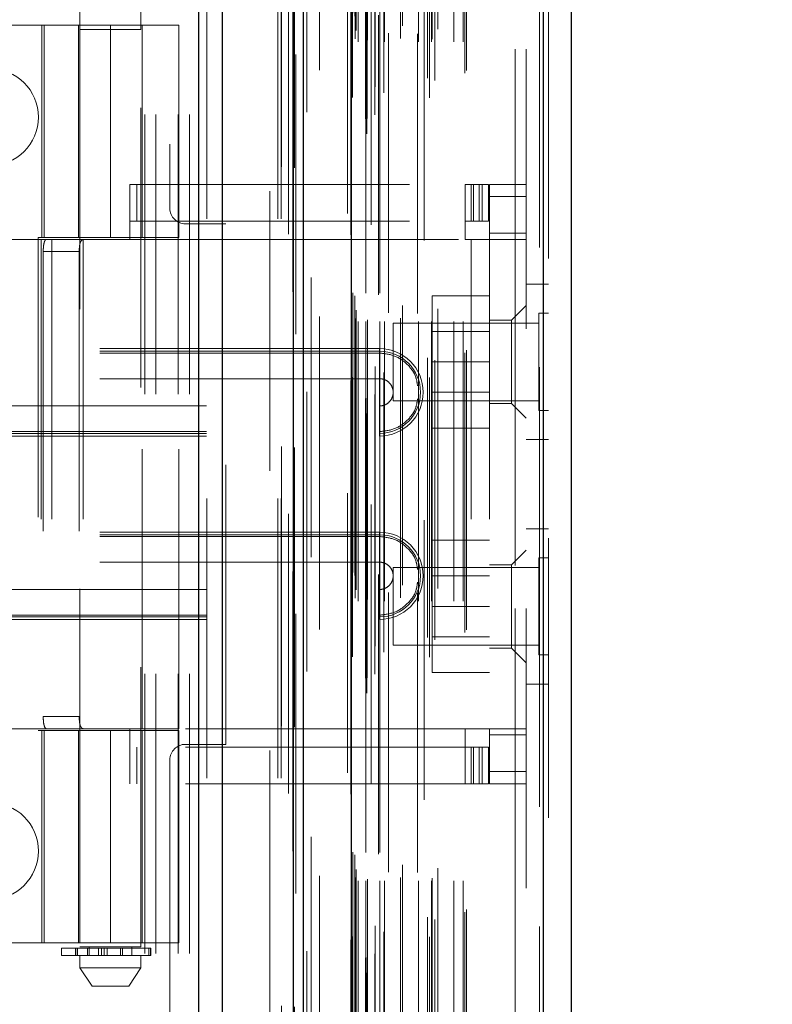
# Model space of a CAD drawing. Header units: inches. Extents: x 0.2 to 10.8, y 0.2 to 8.2.
# Tile 27 of 68: x 1.957 to 2.227, y 4.333 to 4.685. Entities that reach past the tile are written whole.
import ezdxf

# ---------------------------------------------------------------- set-up
doc = ezdxf.new("R2010")
doc.units = ezdxf.units.IN
doc.header["$MEASUREMENT"] = 0
doc.linetypes.add('HIDDEN', pattern=[0.075, 0.05, -0.025])
doc.layers.add('DIMENSIONS', color=140, linetype='Continuous')
doc.styles.add('SLDTEXTSTYLE0', font='TXT', dxfattribs={"width": 0.7})
doc.dimstyles.new('SLDDIMSTYLE1', dxfattribs={"dimtxt": 0.084961, "dimasz": 0.13, "dimexe": 0, "dimexo": 0.0625, "dimgap": 0.02124, "dimtad": 0, "dimtih": 1, "dimtoh": 1, "dimlfac": 9, "dimrnd": 1e-09, "dimzin": 12, "dimdsep": 46, "dimtxsty": 'SLDTEXTSTYLE0', "dimsah": 1, "dimcen": 0.09, "dimadec": 0, "dimazin": 3, "dimtfac": 1, "dimtmove": 0, "dimatfit": 0, "dimfxl": 0, "dimfrac": 2, "dimtolj": 1, "dimtzin": 12, "dimarcsym": 0})

# ---------------------------------------------------------------- blocks, each defined once
blk = doc.blocks.new('_D_8')
at = {"layer": 'DIMENSIONS'}
for p, q in [((1.84547, 4.65653), (1.84547, 5.86927)), ((2.05888, 5.20003), (2.05888, 5.86927)), ((1.26843, 5.74427), (1.2399, 5.74427)), ((1.2399, 5.74427), (1.2399, 5.60924)), ((1.5209, 5.74427), (1.54943, 5.74427)), ((1.54943, 5.74427), (1.54943, 5.60924)), ((1.84547, 5.74427), (1.63603, 5.74427)), ((2.05888, 5.74427), (2.30888, 5.74427)), ((1.2399, 5.60924), (1.26843, 5.60924)), ((1.54943, 5.60924), (1.5209, 5.60924))]:
    blk.add_line(p, q, dxfattribs=at)
for points in [[(1.84547, 5.74427), (1.71547, 5.76427), (1.71547, 5.72427)], [(2.05888, 5.74427), (2.18888, 5.72427), (2.18888, 5.76427)]]:
    blk.add_solid(points, dxfattribs=at)
at = {"layer": 'DIMENSIONS', "char_height": 0.083333, "attachment_point": 1, "style": 'SLDTEXTSTYLE0'}
for s, insert in [('1.92', (1.26843, 5.87071)), ('48.8', (1.26843, 5.71666))]:
    blk.add_mtext(s, dxfattribs=dict(at, insert=insert))

msp = doc.modelspace()

# ---------------------------------------------------------------- linework, layer by layer
at = {"color": 7, "linetype": 'Continuous', "lineweight": 25}
for p, q in [((2.021441, 3.013918), (2.021441, 5.163912)), ((2.029927, 3.013918), (2.029927, 5.162339)), ((2.055361, 3.013918), (2.055361, 5.150374)), ((2.058876, 3.013918), (2.058876, 5.150029)), ((2.075947, 5.115757), (2.075947, 3.048724)), ((2.144641, 5.103644), (2.144641, 3.060836)), ((2.154557, 5.099717), (2.154557, 3.064763))]:
    msp.add_line(p, q, dxfattribs=at)
at = {"color": 7, "linetype": 'HIDDEN', "lineweight": 18}
for p, q in [((2.021441, 5.163912), (2.021441, 3.013918)), ((2.021441, 5.163912), (2.021441, 3.013918)), ((2.021441, 3.013918), (2.021441, 5.163912)), ((2.02427, 3.013918), (2.02427, 5.162339)), ((2.02427, 3.013918), (2.02427, 5.162339)), ((2.029927, 3.013918), (2.029927, 5.162339)), ((2.049704, 3.013918), (2.049704, 5.150374)), ((2.049704, 3.013918), (2.049704, 5.150374)), ((2.050876, 3.013918), (2.050876, 5.150029)), ((2.055361, 3.013918), (2.055361, 5.150374)), ((2.0557, 3.032096), (2.0557, 5.132384)), ((2.081581, 3.044278), (2.081581, 5.120202)), ((2.081581, 3.044278), (2.081581, 5.120202)), ((2.074557, 5.115757), (2.074557, 3.048724)), ((2.06004, 3.052041), (2.06004, 5.112445)), ((2.06004, 3.052053), (2.06004, 5.112427)), ((2.081014, 3.049617), (2.081014, 5.114863)), ((2.081693, 3.049737), (2.081693, 5.114743)), ((2.084431, 3.051036), (2.084431, 5.113444)), ((2.083108, 5.111783), (2.083108, 3.052659)), ((2.07581, 5.108164), (2.07581, 3.056316)), ((2.075846, 3.056036), (2.075846, 5.108444)), ((2.076448, 3.057321), (2.076448, 5.107159)), ((2.076448, 3.057321), (2.076448, 5.107159)), ((2.087628, 3.058909), (2.087628, 5.105574)), ((2.102088, 5.106125), (2.102088, 3.058359)), ((2.103997, 3.057121), (2.103997, 5.107359)), ((2.084472, 3.061099), (2.084472, 5.103381)), ((2.143252, 5.103644), (2.143252, 3.060836)), ((2.143252, 3.060836), (2.143252, 5.103644)), ((2.144641, 3.060836), (2.144641, 5.103644)), ((2.103218, 3.064191), (2.103218, 5.100289)), ((2.10588, 3.063359), (2.10588, 5.101133)), ((2.116574, 3.065928), (2.116574, 5.098552)), ((2.146557, 5.099717), (2.146557, 3.064763)), ((2.064623, 3.067072), (2.064623, 5.097407)), ((2.117151, 3.066902), (2.117151, 5.097578)), ((2.077343, 3.078303), (2.077343, 5.086177)), ((2.077343, 3.078303), (2.077343, 5.086177)), ((2.078467, 3.077192), (2.078467, 5.087288)), ((2.078467, 3.077192), (2.078467, 5.087288)), ((2.081231, 5.087288), (2.081231, 3.077192)), ((2.081231, 3.077192), (2.081231, 5.087288)), ((2.081787, 3.077747), (2.081787, 5.086733)), ((2.085676, 5.086733), (2.085676, 3.077747)), ((2.086231, 3.077192), (2.086231, 5.087288)), ((2.086231, 5.087288), (2.086231, 3.077192)), ((2.087796, 3.077192), (2.087796, 5.087288)), ((2.093527, 3.078414), (2.093527, 5.086122)), ((2.100023, 3.077192), (2.100023, 5.087288)), ((2.104616, 3.077192), (2.104616, 5.087288)), ((2.104899, 3.078077), (2.104899, 5.086407)), ((2.112663, 3.077192), (2.112663, 5.087288)), ((2.11604, 3.077192), (2.11604, 5.087288)), ((2.11604, 3.077192), (2.11604, 5.087288)), ((2.077669, 3.081185), (2.077669, 5.083296)), ((2.094257, 3.082919), (2.094257, 5.081562)), ((2.094257, 3.082919), (2.094257, 5.081562)), ((2.106919, 3.08168), (2.106919, 5.082801)), ((2.076519, 3.08744), (2.076519, 5.07704)), ((2.076519, 3.08744), (2.076519, 5.07704)), ((2.077249, 3.086409), (2.077249, 5.078071)), ((2.077249, 3.086409), (2.077249, 5.078071)), ((2.089248, 5.080258), (2.089248, 3.084224)), ((2.099665, 5.080095), (2.099665, 3.084387)), ((2.056085, 5.072625), (2.056085, 3.091874)), ((2.061597, 3.092894), (2.061597, 5.071586)), ((2.011098, 5.040584), (2.011098, 4.61764)), ((2.046876, 3.123807), (2.046876, 5.040584)), ((2.046876, 3.123807), (2.046876, 5.040584)), ((2.046876, 3.123807), (2.046876, 5.040584)), ((2.046876, 3.123807), (2.046876, 5.040584)), ((2.134557, 3.174518), (2.134557, 4.989962)), ((2.134557, 3.174518), (2.134557, 4.989962)), ((2.134557, 4.989962), (2.134557, 3.174518)), ((2.134557, 4.989962), (2.134557, 3.174518)), ((2.138557, 3.174518), (2.138557, 4.989962)), ((2.002098, 4.15114), (2.002098, 4.886918)), ((2.002098, 4.15114), (2.002098, 4.886918)), ((2.006098, 4.15114), (2.006098, 4.886918)), ((2.014098, 4.15114), (2.014098, 4.886918)), ((2.018098, 4.15114), (2.018098, 4.886918)), ((2.018098, 4.15114), (2.018098, 4.886918)), ((1.97889, 4.703485), (1.97889, 4.681612)), ((2.000762, 4.681612), (2.000762, 4.703485)), ((1.989826, 4.683082), (1.897962, 4.683082)), ((1.965329, 4.683082), (1.965329, 4.607185)), ((1.966164, 4.607185), (1.966164, 4.683082)), ((1.978452, 4.683082), (1.978452, 4.607185)), ((1.97884, 4.683082), (1.97884, 4.607185)), ((1.989826, 4.683082), (1.989826, 4.607185)), ((1.989826, 4.683082), (2.014323, 4.683082)), ((1.989826, 4.607185), (1.989826, 4.683082)), ((2.0012, 4.607185), (2.0012, 4.683082)), ((2.014323, 4.607185), (2.014323, 4.683082)), ((1.97889, 4.681612), (2.000762, 4.681612)), ((1.97889, 4.681612), (1.97889, 4.353528)), ((2.000762, 4.353528), (2.000762, 4.681612)), ((1.996825, 4.626214), (2.116685, 4.626214)), ((1.996825, 4.606529), (1.996825, 4.626214)), ((1.999216, 4.613091), (1.999216, 4.626214)), ((2.116685, 4.606529), (2.116685, 4.626214)), ((2.116685, 4.626214), (2.118872, 4.626214)), ((2.118872, 4.626214), (2.118872, 4.613091)), ((2.118872, 4.626214), (2.122809, 4.626214)), ((2.119687, 4.613091), (2.119687, 4.626214)), ((2.121671, 4.613091), (2.121671, 4.626214)), ((2.122809, 4.613091), (2.122809, 4.626214)), ((2.122809, 4.626214), (2.124997, 4.626214)), ((2.122809, 4.613091), (2.122809, 4.626214)), ((2.124997, 4.613091), (2.124997, 4.626214)), ((2.138557, 4.626214), (2.125434, 4.626214)), ((2.125434, 4.62184), (2.125434, 4.626214)), ((2.138557, 4.62184), (2.125434, 4.62184)), ((2.125434, 4.62184), (2.125434, 4.608716)), ((2.138557, 4.62184), (2.125434, 4.62184)), ((1.996825, 4.613091), (2.116685, 4.613091)), ((2.118872, 4.613091), (2.116685, 4.613091)), ((2.122809, 4.613091), (2.118872, 4.613091)), ((2.124997, 4.613091), (2.122809, 4.613091)), ((2.031098, 4.612084), (2.016654, 4.612084)), ((2.031098, 4.425973), (2.031098, 4.612084)), ((1.96508, 4.606529), (1.924209, 4.606529)), ((1.963977, 4.607185), (1.989826, 4.607185)), ((1.963977, 4.607185), (1.963977, 4.430895)), ((1.96508, 4.606529), (1.96508, 4.431551)), ((1.96883, 4.606529), (1.96508, 4.606529)), ((1.96508, 4.606529), (1.96508, 4.431551)), ((1.96883, 4.606529), (1.96883, 4.431551)), ((2.014323, 4.606529), (1.96883, 4.606529)), ((1.980078, 4.606529), (1.980078, 4.431551)), ((2.014323, 4.607185), (1.989826, 4.607185)), ((2.0012, 4.431551), (2.0012, 4.606529)), ((2.014323, 4.431551), (2.014323, 4.606529)), ((2.014323, 4.606529), (2.116685, 4.606529)), ((2.014323, 4.606529), (2.116685, 4.606529)), ((2.118872, 4.606529), (2.116685, 4.606529)), ((2.118872, 4.606529), (2.118872, 4.431551)), ((2.138557, 4.606529), (2.118872, 4.606529)), ((2.118872, 4.606529), (2.118872, 4.431551)), ((2.125434, 4.608716), (2.138557, 4.608716)), ((2.125434, 4.606529), (2.125434, 4.608716)), ((2.125434, 4.606529), (2.125434, 4.431551)), ((1.965806, 4.602155), (1.965806, 4.435926)), ((1.965806, 4.602155), (1.978674, 4.602155)), ((1.978674, 4.602155), (1.978674, 4.435926)), ((2.146557, 4.590518), (2.138557, 4.590518)), ((2.125434, 4.586407), (2.104878, 4.586407)), ((2.104878, 4.586407), (2.104878, 4.56274)), ((2.138557, 4.582907), (2.133308, 4.577658)), ((2.133308, 4.577658), (2.125434, 4.577658)), ((2.133308, 4.562785), (2.133308, 4.577658)), ((2.143085, 4.580101), (2.143085, 4.56274)), ((2.146557, 4.580101), (2.143085, 4.580101)), ((2.091002, 4.576629), (2.091002, 4.56274)), ((2.143085, 4.576629), (2.091002, 4.576629)), ((2.125434, 4.573623), (2.104878, 4.573623)), ((2.086064, 4.567468), (1.924209, 4.567468)), ((2.086064, 4.56652), (1.924209, 4.56652)), ((2.086064, 4.567468), (2.086064, 4.565907)), ((2.086064, 4.56652), (2.086064, 4.556732)), ((2.086064, 4.565907), (1.924209, 4.565907)), ((2.091002, 4.56274), (2.091002, 4.548851)), ((2.125434, 4.56274), (2.104878, 4.56274)), ((2.104878, 4.56274), (2.104878, 4.539073)), ((2.133308, 4.547912), (2.133308, 4.562785)), ((2.143085, 4.56274), (2.143085, 4.545379)), ((2.086064, 4.556732), (1.924209, 4.556732)), ((2.104878, 4.551857), (2.125434, 4.551857)), ((1.924209, 4.546966), (2.086064, 4.546966)), ((2.086064, 4.537177), (2.086064, 4.546966)), ((2.091002, 4.548851), (2.143085, 4.548851)), ((2.125434, 4.547912), (2.133308, 4.547912)), ((2.133308, 4.547912), (2.138557, 4.542662)), ((2.143085, 4.545379), (2.146557, 4.545379)), ((2.125434, 4.539073), (2.104878, 4.539073)), ((1.924209, 4.53779), (2.086064, 4.53779)), ((1.924209, 4.537177), (2.086064, 4.537177)), ((1.924209, 4.536229), (2.086064, 4.536229)), ((2.086064, 4.536229), (2.086064, 4.53779)), ((2.138557, 4.534962), (2.146557, 4.534962)), ((2.086064, 4.501851), (1.924209, 4.501851)), ((2.086064, 4.500903), (1.924209, 4.500903)), ((2.086064, 4.50029), (1.924209, 4.50029)), ((2.086064, 4.501851), (2.086064, 4.50029)), ((2.086064, 4.500903), (2.086064, 4.491115)), ((2.146557, 4.503073), (2.138557, 4.503073)), ((2.125434, 4.498962), (2.104878, 4.498962)), ((2.104878, 4.498962), (2.104878, 4.475296)), ((2.138557, 4.495418), (2.133308, 4.490169)), ((2.143085, 4.492657), (2.143085, 4.475296)), ((2.146557, 4.492657), (2.143085, 4.492657)), ((2.086064, 4.491115), (1.924209, 4.491115)), ((2.091002, 4.489184), (2.091002, 4.475296)), ((2.143085, 4.489184), (2.091002, 4.489184)), ((2.133308, 4.490169), (2.125434, 4.490169)), ((2.133308, 4.460422), (2.133308, 4.490169)), ((2.125434, 4.486179), (2.104878, 4.486179)), ((1.924209, 4.481349), (2.086064, 4.481349)), ((2.086064, 4.47156), (2.086064, 4.481349)), ((2.091002, 4.475296), (2.091002, 4.461407)), ((2.125434, 4.475296), (2.104878, 4.475296)), ((2.104878, 4.475296), (2.104878, 4.451629)), ((2.143085, 4.475296), (2.143085, 4.457934)), ((1.924209, 4.472173), (2.086064, 4.472173)), ((1.924209, 4.47156), (2.086064, 4.47156)), ((2.086064, 4.470612), (2.086064, 4.472173)), ((1.924209, 4.470612), (2.086064, 4.470612)), ((2.104878, 4.464412), (2.125434, 4.464412)), ((2.091002, 4.461407), (2.143085, 4.461407)), ((2.125434, 4.460422), (2.133308, 4.460422)), ((2.133308, 4.460422), (2.138557, 4.455173)), ((2.143085, 4.457934), (2.146557, 4.457934)), ((2.125434, 4.451629), (2.104878, 4.451629)), ((2.138557, 4.447518), (2.146557, 4.447518)), ((1.978674, 4.435926), (1.965806, 4.435926)), ((1.96508, 4.431551), (1.924209, 4.431551)), ((1.963977, 4.430895), (1.989826, 4.430895)), ((1.96883, 4.431551), (1.96508, 4.431551)), ((1.965329, 4.430895), (1.965329, 4.354998)), ((1.966164, 4.354998), (1.966164, 4.430895)), ((2.014323, 4.431551), (1.96883, 4.431551)), ((1.978452, 4.430895), (1.978452, 4.354998)), ((1.97884, 4.430895), (1.97884, 4.354998)), ((1.989826, 4.430895), (1.989826, 4.354998)), ((1.989826, 4.430895), (2.014323, 4.430895)), ((1.989826, 4.354998), (1.989826, 4.430895)), ((1.996825, 4.411866), (1.996825, 4.431551)), ((2.0012, 4.354998), (2.0012, 4.430895)), ((2.116685, 4.431551), (2.014323, 4.431551)), ((2.116685, 4.431551), (2.014323, 4.431551)), ((2.014323, 4.354998), (2.014323, 4.430895)), ((2.118872, 4.431551), (2.116685, 4.431551)), ((2.116685, 4.411866), (2.116685, 4.431551)), ((2.138557, 4.431551), (2.118872, 4.431551)), ((2.125434, 4.429364), (2.125434, 4.431551)), ((2.138557, 4.429364), (2.125434, 4.429364)), ((2.125434, 4.429364), (2.125434, 4.41624)), ((2.016654, 4.425973), (2.031098, 4.425973)), ((2.116685, 4.424989), (1.996825, 4.424989)), ((1.999216, 4.411866), (1.999216, 4.424989)), ((2.116685, 4.424989), (2.118872, 4.424989)), ((2.118872, 4.424989), (2.118872, 4.411866)), ((2.118872, 4.424989), (2.122809, 4.424989)), ((2.119687, 4.411866), (2.119687, 4.424989)), ((2.121671, 4.411866), (2.121671, 4.424989)), ((2.122809, 4.411866), (2.122809, 4.424989)), ((2.122809, 4.424989), (2.124997, 4.424989)), ((2.122809, 4.411866), (2.122809, 4.424989)), ((2.124997, 4.411866), (2.124997, 4.424989)), ((2.011098, 4.420418), (2.011098, 3.744084)), ((2.138557, 4.41624), (2.125434, 4.41624)), ((2.125434, 4.411866), (2.125434, 4.41624)), ((2.138557, 4.41624), (2.125434, 4.41624)), ((2.116685, 4.411866), (1.996825, 4.411866)), ((2.118872, 4.411866), (2.116685, 4.411866)), ((2.122809, 4.411866), (2.118872, 4.411866)), ((2.124997, 4.411866), (2.122809, 4.411866)), ((2.138557, 4.411866), (2.125434, 4.411866)), ((1.897962, 4.354998), (1.989826, 4.354998)), ((1.972328, 4.353091), (2.004114, 4.353091)), ((1.972328, 4.353091), (1.972328, 4.350466)), ((1.977377, 4.353091), (1.977377, 4.350466)), ((1.977425, 4.353091), (1.977425, 4.350466)), ((1.977425, 4.350466), (1.977425, 4.353091)), ((1.978025, 4.350466), (1.978025, 4.353091)), ((1.978025, 4.353091), (1.978025, 4.350466)), ((1.989826, 4.353528), (1.97889, 4.353528)), ((1.98163, 4.353091), (1.98163, 4.350466)), ((1.98163, 4.350466), (1.98163, 4.353091)), ((1.982171, 4.353528), (1.982171, 4.350466)), ((1.982171, 4.353091), (1.982171, 4.350466)), ((1.982267, 4.350466), (1.982267, 4.353091)), ((1.982267, 4.353091), (1.982267, 4.350466)), ((1.982278, 4.350466), (1.982278, 4.353091)), ((1.985533, 4.350466), (1.985533, 4.353091)), ((1.985533, 4.353091), (1.985533, 4.350466)), ((1.986664, 4.353091), (1.986664, 4.350466)), ((1.986664, 4.350466), (1.986664, 4.353091)), ((1.98763, 4.350466), (1.98763, 4.353091)), ((1.98763, 4.353091), (1.98763, 4.350466)), ((1.988614, 4.353091), (1.988614, 4.350466)), ((1.988614, 4.350466), (1.988614, 4.353091)), ((2.014323, 4.354998), (1.989826, 4.354998)), ((2.000762, 4.353528), (1.989826, 4.353528)), ((1.993491, 4.350466), (1.993491, 4.353091)), ((1.993491, 4.353091), (1.993491, 4.350466)), ((1.994099, 4.353091), (1.994099, 4.350466)), ((1.994099, 4.350466), (1.994099, 4.353091)), ((1.997481, 4.350466), (1.997481, 4.353528)), ((2.003589, 4.350466), (2.003589, 4.353091)), ((2.003589, 4.353091), (2.003589, 4.350466)), ((2.004114, 4.350466), (2.004114, 4.353091)), ((2.004114, 4.353091), (2.004114, 4.350466)), ((2.004114, 4.353091), (2.004274, 4.353091)), ((2.004274, 4.350466), (2.004274, 4.353091)), ((2.004114, 4.350466), (1.972328, 4.350466)), ((1.97889, 4.350466), (1.97889, 4.346092)), ((2.000762, 4.346092), (2.000762, 4.350466)), ((2.004274, 4.350466), (2.004114, 4.350466)), ((1.97889, 4.346092), (1.989826, 4.346092)), ((1.97889, 4.346092), (1.983264, 4.33953)), ((1.989826, 4.346092), (2.000762, 4.346092)), ((1.996388, 4.33953), (2.000762, 4.346092)), ((1.983264, 4.33953), (1.989826, 4.33953)), ((1.989826, 4.33953), (1.996388, 4.33953))]:
    msp.add_line(p, q, dxfattribs=at)
at = {"color": 7, "linetype": 'HIDDEN', "lineweight": 18, "flags": 128}
for points in [[(2.051024, 5.13246), (2.051023, 4.098854), (2.051024, 3.032021)], [(2.053557, 5.108406), (2.053557, 4.098854), (2.053557, 3.056077)], [(2.064623, 3.067073), (2.064622, 3.997223), (2.064623, 5.097408)], [(2.055118, 5.087799), (2.055117, 4.124741), (2.055118, 3.076684)], [(2.055118, 5.087797), (2.055117, 4.098854), (2.055118, 3.076707)], [(2.064606, 3.078956), (2.064607, 4.065602), (2.064606, 5.085522)]]:
    msp.add_lwpolyline(points, dxfattribs=at)
at = {"color": 7, "linetype": 'HIDDEN', "lineweight": 18}
for centre, radius, start, end in [((1.946709, 4.650251), 0.017361, 270, 90), ((2.016654, 4.61764), 0.005556, 180, 270), ((2.086064, 4.551849), 0.015619, 270, 90), ((2.086064, 4.551849), 0.014672, 270, 90), ((2.086064, 4.486232), 0.015619, 270, 90), ((2.086064, 4.486232), 0.014672, 270, 90), ((2.016654, 4.420418), 0.005556, 90, 180), ((1.946709, 4.387807), 0.017361, 270, 90)]:
    msp.add_arc(centre, radius, start, end, dxfattribs=at)
for points, knots in [([(1.965806, 4.602155), (1.965806, 4.602734), (1.965828, 4.603303), (1.965921, 4.604365), (1.965992, 4.604851), (1.966193, 4.605658), (1.966325, 4.605983), (1.966646, 4.606416), (1.966838, 4.606529), (1.967052, 4.606529)], [0, 0, 0, 0, 0.25, 0.25, 0.5, 0.5, 0.75, 0.75, 1, 1, 1, 1]), ([(1.980391, 4.606529), (1.980064, 4.606529), (1.979779, 4.606428), (1.979315, 4.606009), (1.979137, 4.60569), (1.97888, 4.604883), (1.978798, 4.604391), (1.978696, 4.603324), (1.978674, 4.602742), (1.978674, 4.602155)], [0, 0, 0, 0, 0.25, 0.25, 0.5, 0.5, 0.75, 0.75, 1, 1, 1, 1]), ([(2.099665, 4.55415), (2.099522, 4.555197), (2.099131, 4.558073), (2.096203, 4.562011), (2.091599, 4.565276), (2.087909, 4.565697), (2.086064, 4.565907)], [0, 0, 0, 0, 0.1602007, 0.4401338, 0.7200669, 1, 1, 1, 1]), ([(2.086064, 4.546966), (2.086703, 4.546966), (2.087342, 4.547093), (2.088523, 4.547582), (2.089065, 4.547944), (2.089969, 4.548848), (2.090331, 4.549389), (2.09082, 4.55057), (2.090947, 4.551209), (2.090947, 4.552488), (2.09082, 4.553127), (2.090331, 4.554308), (2.089969, 4.554849), (2.089065, 4.555753), (2.088523, 4.556115), (2.087342, 4.556604), (2.086703, 4.556732), (2.086064, 4.556732)], [0, 0, 0, 0, 0.125, 0.125, 0.25, 0.25, 0.375, 0.375, 0.5, 0.5, 0.625, 0.625, 0.75, 0.75, 0.875, 0.875, 1, 1, 1, 1]), ([(2.086064, 4.53779), (2.087909, 4.538), (2.091599, 4.538421), (2.096203, 4.541687), (2.099131, 4.545624), (2.099522, 4.5485), (2.099665, 4.549547)], [0, 0, 0, 0, 0.2799331, 0.5598662, 0.8397993, 1, 1, 1, 1]), ([(2.099665, 4.488533), (2.099522, 4.48958), (2.099131, 4.492457), (2.096203, 4.496394), (2.091599, 4.499659), (2.087909, 4.50008), (2.086064, 4.50029)], [0, 0, 0, 0, 0.1602007, 0.4401338, 0.7200669, 1, 1, 1, 1]), ([(2.086064, 4.481349), (2.086703, 4.481349), (2.087342, 4.481476), (2.088523, 4.481965), (2.089065, 4.482327), (2.089969, 4.483231), (2.090331, 4.483773), (2.09082, 4.484954), (2.090947, 4.485593), (2.090947, 4.486871), (2.09082, 4.48751), (2.090331, 4.488691), (2.089969, 4.489233), (2.089065, 4.490136), (2.088523, 4.490498), (2.087342, 4.490988), (2.086703, 4.491115), (2.086064, 4.491115)], [0, 0, 0, 0, 0.125, 0.125, 0.25, 0.25, 0.375, 0.375, 0.5, 0.5, 0.625, 0.625, 0.75, 0.75, 0.875, 0.875, 1, 1, 1, 1]), ([(2.086064, 4.472173), (2.087909, 4.472383), (2.091599, 4.472804), (2.096203, 4.47607), (2.099131, 4.480007), (2.099522, 4.482884), (2.099665, 4.483931)], [0, 0, 0, 0, 0.27993308, 0.55986617, 0.83979925, 1, 1, 1, 1]), ([(1.967052, 4.431551), (1.966838, 4.431551), (1.966648, 4.431662), (1.966325, 4.432097), (1.966194, 4.43242), (1.965992, 4.433227), (1.965921, 4.433715), (1.965829, 4.43477), (1.965806, 4.435346), (1.965806, 4.435926)], [0, 0, 0, 0, 0.25, 0.25, 0.5, 0.5, 0.75, 0.75, 1, 1, 1, 1]), ([(1.978674, 4.435926), (1.978674, 4.435339), (1.978695, 4.434762), (1.978798, 4.43369), (1.97888, 4.433199), (1.979136, 4.432393), (1.979315, 4.432073), (1.979777, 4.431654), (1.980063, 4.431551), (1.980391, 4.431551)], [0, 0, 0, 0, 0.25, 0.25, 0.5, 0.5, 0.75, 0.75, 1, 1, 1, 1])]:
    msp.add_open_spline(points, degree=3, knots=knots, dxfattribs=at)
for points in [[(2.086064, 4.565907), (2.086064, 4.564078), (2.086064, 4.559673), (2.086064, 4.55446), (2.086064, 4.551849)], [(2.086064, 4.556732), (2.086064, 4.555511), (2.086064, 4.55368), (2.086064, 4.551849)], [(2.086064, 4.551849), (2.086064, 4.549237), (2.086064, 4.544024), (2.086064, 4.539619), (2.086064, 4.53779)], [(2.086064, 4.551849), (2.086064, 4.550017), (2.086064, 4.548186), (2.086064, 4.546966)], [(2.086064, 4.50029), (2.086064, 4.498462), (2.086064, 4.494056), (2.086064, 4.488844), (2.086064, 4.486232)], [(2.086064, 4.491115), (2.086064, 4.489894), (2.086064, 4.488063), (2.086064, 4.486232)], [(2.086064, 4.486232), (2.086064, 4.48362), (2.086064, 4.478407), (2.086064, 4.474002), (2.086064, 4.472173)], [(2.086064, 4.486232), (2.086064, 4.4844), (2.086064, 4.482569), (2.086064, 4.481349)]]:
    msp.add_open_spline(points, degree=3, dxfattribs=at)

# ---------------------------------------------------------------- dimensions: what is measured, and where the dimension line sits
at = {"layer": 'DIMENSIONS'}
dim = msp.add_linear_dim(base=(2.058876, 5.74427), p1=(1.845469, 4.606529), p2=(2.058876, 5.150029), angle=0, dimstyle='SLDDIMSTYLE1', dxfattribs=at)
dim.commit()
dim.dimension.update_dxf_attribs({"geometry": '_D_8', "text_midpoint": (1.394668, 5.74427), "dimtype": 160})

doc.saveas('drawing.dxf')
